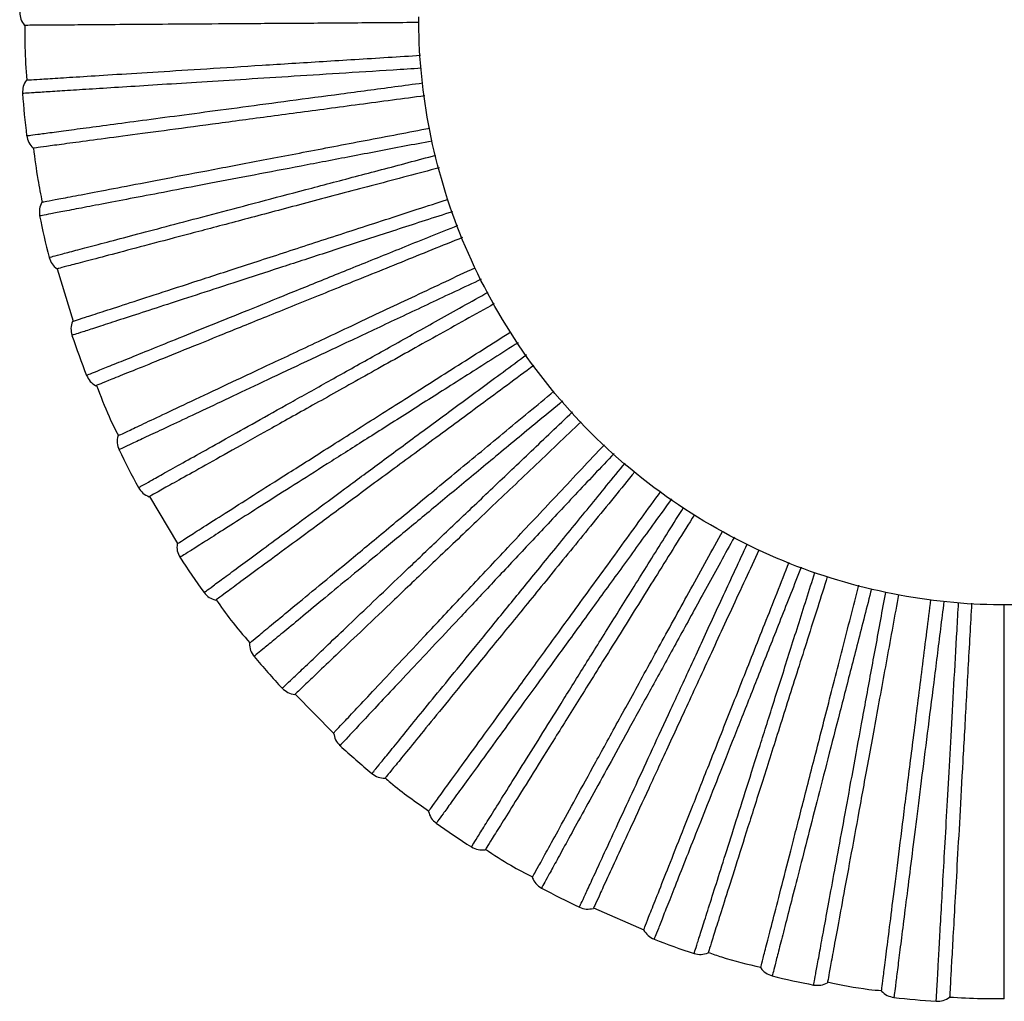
# Paper-space layout '_Inferior' of a CAD drawing. Header units: millimetres. Extents: x -101 to 100, y -101 to 100.
# Tile 1 of 4: x -101 to 0, y -100 to 0. Entities that reach past the tile are written whole.
import ezdxf

# ---------------------------------------------------------------- set-up
doc = ezdxf.new("R2010")
doc.units = ezdxf.units.MM

psp = doc.layouts.new('_Inferior')

# ---------------------------------------------------------------- linework, layer by layer
at = {"color": 7, "linetype": 'Continuous', "lineweight": 25}
for p, q in [((-96.9, -25.71), (-95.27, -31.05)), ((-87.49, -48.94), (-84.62, -53.73)), ((-72.6, -69.09), (-68.68, -73.06)), ((-42.15, -90.9), (-37.03, -93.13))]:
    psp.add_line(p, q, dxfattribs=at)
for start, end in [(184.3636, 186.8366), (191.5635, 194.0363), (198.7635, 201.2366), (205.964, 208.436), (213.1637, 215.6362), (220.3634, 222.8366), (227.5639, 230.0362), (234.764, 237.236), (241.9634, 244.4366), (249.1638, 251.6364), (256.3641, 258.8359), (263.5634, 266.0364)]:
    psp.add_arc((-0.23, -0.17), 100.5, start, end, dxfattribs=at)
for points in [[(-100.72, 0.47), (-100.7, 0.22), (-100.66, -0.27), (-100.37, -0.67), (-100.22, -0.87)], [(-100.03, -6.45), (-100.16, -6.66), (-100.42, -7.08), (-100.43, -7.57), (-100.43, -7.82)], [(-100.01, -12.13), (-99.96, -12.37), (-99.85, -12.86), (-99.52, -13.21), (-99.35, -13.39)], [(-98.45, -18.91), (-98.56, -19.13), (-98.76, -19.58), (-98.71, -20.07), (-98.69, -20.32)], [(-97.72, -24.54), (-97.64, -24.78), (-97.48, -25.24), (-97.1, -25.56), (-96.91, -25.71)], [(-95.33, -31.07), (-95.41, -31.31), (-95.56, -31.78), (-95.44, -32.26), (-95.38, -32.5)], [(-93.9, -36.57), (-93.79, -36.79), (-93.57, -37.23), (-93.15, -37.5), (-92.94, -37.63)], [(-90.71, -42.75), (-90.75, -42.99), (-90.84, -43.48), (-90.67, -43.94), (-90.58, -44.17)], [(-88.6, -48.03), (-88.46, -48.23), (-88.19, -48.64), (-87.74, -48.85), (-87.52, -48.96)], [(-84.66, -53.75), (-84.67, -54), (-84.7, -54.49), (-84.47, -54.93), (-84.36, -55.15)], [(-81.91, -58.72), (-81.74, -58.91), (-81.42, -59.28), (-80.95, -59.43), (-80.72, -59.51)], [(-77.28, -63.91), (-77.26, -64.16), (-77.23, -64.65), (-76.94, -65.05), (-76.8, -65.26)], [(-73.92, -68.5), (-73.74, -68.66), (-73.37, -68.99), (-72.89, -69.08), (-72.64, -69.13)], [(-68.68, -73.07), (-68.63, -73.31), (-68.54, -73.79), (-68.21, -74.16), (-68.04, -74.34)], [(-64.78, -77.2), (-64.57, -77.34), (-64.17, -77.62), (-63.67, -77.65), (-63.43, -77.66)], [(-59, -81.07), (-58.93, -81.3), (-58.77, -81.77), (-58.4, -82.09), (-58.21, -82.26)], [(-54.61, -84.68), (-54.39, -84.79), (-53.96, -85.02), (-53.46, -84.99), (-53.22, -84.97)], [(-48.4, -87.8), (-48.29, -88.02), (-48.08, -88.47), (-47.67, -88.74), (-47.46, -88.88)], [(-43.59, -90.83), (-43.36, -90.92), (-42.9, -91.09), (-42.41, -90.99), (-42.17, -90.95)], [(-37.04, -93.15), (-36.9, -93.35), (-36.64, -93.77), (-36.19, -93.99), (-35.97, -94.1)], [(-31.89, -95.55), (-31.65, -95.61), (-31.17, -95.72), (-30.7, -95.56), (-30.46, -95.49)], [(-25.09, -97.03), (-24.94, -97.22), (-24.62, -97.59), (-24.15, -97.76), (-23.92, -97.84)], [(-19.68, -98.77), (-19.44, -98.79), (-18.95, -98.84), (-18.5, -98.63), (-18.28, -98.53)], [(-12.76, -99.38), (-12.58, -99.55), (-12.22, -99.88), (-11.73, -99.98), (-11.49, -100.04)], [(-7.17, -100.43), (-6.93, -100.42), (-6.43, -100.41), (-6.02, -100.15), (-5.81, -100.01)]]:
    psp.add_open_spline(points, degree=3, dxfattribs=at)
for points, knots in [([(60, 0), (60, -3.54), (59.69, -7.2), (58.31, -14.63), (57.25, -18.39), (54.33, -25.78), (52.46, -29.4), (47.98, -36.26), (45.36, -39.5), (39.5, -45.36), (36.26, -47.98), (29.4, -52.46), (25.78, -54.33), (18.39, -57.25), (14.63, -58.31), (7.2, -59.69), (3.54, -60), (-3.54, -60), (-7.2, -59.69), (-14.63, -58.31), (-18.39, -57.25), (-25.78, -54.33), (-29.4, -52.46), (-36.26, -47.98), (-39.5, -45.36), (-45.36, -39.5), (-47.98, -36.26), (-52.46, -29.4), (-54.33, -25.78), (-57.25, -18.39), (-58.31, -14.63), (-59.69, -7.2), (-60, -3.54), (-60, 0)], [0, 0, 0, 0, 0.0625, 0.0625, 0.125, 0.125, 0.1875, 0.1875, 0.25, 0.25, 0.3125, 0.3125, 0.375, 0.375, 0.4375, 0.4375, 0.5, 0.5, 0.5625, 0.5625, 0.625, 0.625, 0.6875, 0.6875, 0.75, 0.75, 0.8125, 0.8125, 0.875, 0.875, 0.9375, 0.9375, 1, 1, 1, 1]), ([(-59.97, -0.59), (-61.07, -0.59), (-64.54, -0.62), (-69.99, -0.66), (-76.23, -0.7), (-81.87, -0.74), (-86.85, -0.77), (-91.08, -0.8), (-94.51, -0.83), (-97.14, -0.85), (-98.94, -0.86), (-100.03, -0.87), (-100.16, -0.87), (-100.22, -0.87)], [0, 0, 0, 0, 0.045249, 0.143541, 0.242724, 0.342205, 0.44138, 0.53966, 0.636482, 0.731337, 0.823779, 0.913432, 1, 1, 1, 1]), ([(-100.19, -0.87), (-100.2, -1.61), (-100.21, -3.47), (-100.08, -5.33), (-100.01, -6.45)], [0, 0, 0, 0, 0.396974, 1, 1, 1, 1]), ([(-100.03, -6.45), (-99.96, -6.44), (-99.83, -6.44), (-98.75, -6.37), (-96.95, -6.25), (-94.33, -6.09), (-90.9, -5.87), (-86.68, -5.61), (-81.71, -5.3), (-76.08, -4.94), (-69.85, -4.55), (-64.4, -4.21), (-60.91, -3.99), (-59.8, -3.92)], [0, 0, 0, 0, 0.086501, 0.176085, 0.268456, 0.363238, 0.459986, 0.55819, 0.657289, 0.756693, 0.8558, 0.954017, 1, 1, 1, 1]), ([(-59.73, -5.25), (-60.69, -5.31), (-63.6, -5.49), (-68.16, -5.78), (-73.4, -6.11), (-78.26, -6.42), (-82.73, -6.7), (-86.75, -6.95), (-90.31, -7.18), (-93.37, -7.37), (-95.92, -7.53), (-97.91, -7.66), (-99.37, -7.75), (-100.19, -7.8), (-100.53, -7.82), (-100.43, -7.82), (-100.43, -7.82)], [0, 0, 0, 0, 0.039396, 0.119153, 0.198775, 0.278892, 0.359196, 0.438874, 0.518547, 0.598831, 0.67897, 0.758596, 0.838348, 0.91879, 0.999401, 1, 1, 1, 1]), ([(-100.01, -12.13), (-99.95, -12.12), (-99.85, -12.11), (-98.95, -11.99), (-97.52, -11.8), (-95.53, -11.53), (-93.02, -11.2), (-89.98, -10.79), (-86.45, -10.32), (-82.45, -9.79), (-78.02, -9.2), (-73.2, -8.56), (-67.99, -7.86), (-63.44, -7.26), (-60.55, -6.87), (-59.59, -6.74)], [0, 0, 0, 0, 0.080061, 0.160348, 0.240694, 0.321052, 0.400761, 0.480426, 0.560676, 0.640871, 0.720519, 0.800254, 0.880635, 0.960666, 1, 1, 1, 1]), ([(-59.38, -8.06), (-60.49, -8.21), (-63.96, -8.67), (-69.38, -9.4), (-75.56, -10.22), (-81.16, -10.97), (-86.09, -11.63), (-90.29, -12.19), (-93.69, -12.64), (-96.29, -12.99), (-98.08, -13.23), (-99.15, -13.37), (-99.28, -13.39), (-99.35, -13.39)], [0, 0, 0, 0, 0.04609, 0.1442961, 0.2433913, 0.3427842, 0.4418725, 0.5400651, 0.6368024, 0.7315742, 0.8239342, 0.9135085, 1, 1, 1, 1]), ([(-98.45, -18.91), (-98.39, -18.9), (-98.26, -18.87), (-97.19, -18.67), (-95.42, -18.33), (-92.85, -17.84), (-89.47, -17.19), (-85.32, -16.4), (-80.43, -15.47), (-74.88, -14.41), (-68.76, -13.24), (-63.39, -12.22), (-59.96, -11.56), (-58.86, -11.35)], [0, 0, 0, 0, 0.086507, 0.176098, 0.268475, 0.363265, 0.46002, 0.55823, 0.657337, 0.756748, 0.855862, 0.954086, 1, 1, 1, 1]), ([(-58.64, -12.67), (-59.58, -12.85), (-62.44, -13.4), (-66.93, -14.25), (-72.07, -15.24), (-76.86, -16.15), (-81.26, -16.99), (-85.22, -17.75), (-88.72, -18.41), (-91.74, -18.99), (-94.24, -19.47), (-96.2, -19.84), (-97.64, -20.11), (-98.45, -20.27), (-98.78, -20.33), (-98.68, -20.31), (-98.68, -20.31)], [0, 0, 0, 0, 0.0391993, 0.1189733, 0.1986113, 0.2787446, 0.3590646, 0.4387594, 0.5184491, 0.5987492, 0.6789048, 0.7585469, 0.8383154, 0.918773, 0.9994005, 1, 1, 1, 1]), ([(-99.33, -13.39), (-99.19, -14.46), (-98.95, -16.31), (-98.58, -18.14), (-98.43, -18.9)], [0, 0, 0, 0, 0.580789, 1, 1, 1, 1]), ([(-97.72, -24.54), (-97.67, -24.53), (-97.56, -24.5), (-96.69, -24.27), (-95.3, -23.9), (-93.36, -23.39), (-90.9, -22.74), (-87.94, -21.96), (-84.5, -21.05), (-80.59, -20.02), (-76.28, -18.88), (-71.57, -17.64), (-66.5, -16.3), (-62.03, -15.12), (-59.19, -14.37), (-58.24, -14.12)], [0, 0, 0, 0, 0.079998, 0.160223, 0.240506, 0.320802, 0.400449, 0.480052, 0.56024, 0.640373, 0.719958, 0.799631, 0.879949, 0.959919, 1, 1, 1, 1]), ([(-57.89, -15.41), (-58.99, -15.69), (-62.38, -16.59), (-67.68, -17.99), (-73.71, -19.58), (-79.16, -21.03), (-83.98, -22.3), (-88.07, -23.38), (-91.39, -24.26), (-93.92, -24.93), (-95.67, -25.39), (-96.72, -25.66), (-96.85, -25.7), (-96.91, -25.71)], [0, 0, 0, 0, 0.046541, 0.144701, 0.243749, 0.343095, 0.442137, 0.540283, 0.636974, 0.731701, 0.824018, 0.913549, 1, 1, 1, 1]), ([(-95.33, -31.07), (-95.27, -31.05), (-95.15, -31.01), (-94.11, -30.67), (-92.4, -30.12), (-89.9, -29.31), (-86.64, -28.25), (-82.61, -26.94), (-77.88, -25.4), (-72.51, -23.65), (-66.58, -21.73), (-61.39, -20.04), (-58.07, -18.96), (-57.02, -18.62)], [0, 0, 0, 0, 0.086534, 0.176153, 0.268558, 0.363377, 0.460162, 0.558403, 0.65754, 0.756982, 0.856126, 0.95438, 1, 1, 1, 1]), ([(-56.56, -19.88), (-57.49, -20.18), (-60.27, -21.08), (-64.63, -22.5), (-69.62, -24.12), (-74.26, -25.63), (-78.51, -27.01), (-82.35, -28.26), (-85.74, -29.36), (-88.66, -30.31), (-91.08, -31.1), (-92.98, -31.71), (-94.37, -32.17), (-95.15, -32.42), (-95.48, -32.53), (-95.38, -32.5), (-95.38, -32.5)], [0, 0, 0, 0, 0.039911, 0.119626, 0.199205, 0.279279, 0.359539, 0.439175, 0.518806, 0.599046, 0.679143, 0.758726, 0.838435, 0.918833, 0.999401, 1, 1, 1, 1]), ([(-93.9, -36.57), (-93.85, -36.55), (-93.75, -36.51), (-92.91, -36.17), (-91.57, -35.63), (-89.71, -34.88), (-87.36, -33.93), (-84.52, -32.78), (-81.21, -31.45), (-77.47, -29.94), (-73.33, -28.26), (-68.82, -26.44), (-63.95, -24.47), (-59.66, -22.74), (-56.93, -21.64), (-56.01, -21.27)], [0, 0, 0, 0, 0.079962, 0.16015, 0.240396, 0.320656, 0.400266, 0.479832, 0.559984, 0.64008, 0.719629, 0.799266, 0.879547, 0.95948, 1, 1, 1, 1]), ([(-55.52, -22.51), (-56.57, -22.93), (-59.83, -24.25), (-64.91, -26.3), (-70.69, -28.64), (-75.93, -30.75), (-80.55, -32.62), (-84.47, -34.21), (-87.65, -35.49), (-90.08, -36.47), (-91.75, -37.15), (-92.76, -37.56), (-92.88, -37.61), (-92.94, -37.63)], [0, 0, 0, 0, 0.046741, 0.14488, 0.243907, 0.343233, 0.442253, 0.540379, 0.63705, 0.731757, 0.824054, 0.913568, 1, 1, 1, 1]), ([(-90.71, -42.75), (-90.65, -42.72), (-90.53, -42.66), (-89.55, -42.2), (-87.92, -41.43), (-85.54, -40.32), (-82.44, -38.85), (-78.61, -37.05), (-74.1, -34.93), (-68.99, -32.53), (-63.35, -29.87), (-58.41, -27.55), (-55.25, -26.06), (-54.25, -25.59)], [0, 0, 0, 0, 0.086515, 0.176114, 0.268499, 0.363297, 0.46006, 0.55828, 0.657395, 0.756815, 0.855937, 0.95417, 1, 1, 1, 1]), ([(-53.61, -26.77), (-54.51, -27.19), (-57.17, -28.44), (-61.33, -30.4), (-66.07, -32.63), (-70.48, -34.71), (-74.53, -36.61), (-78.18, -38.33), (-81.4, -39.85), (-84.18, -41.16), (-86.49, -42.24), (-88.29, -43.09), (-89.62, -43.71), (-90.36, -44.06), (-90.67, -44.21), (-90.58, -44.17), (-90.58, -44.17)], [0, 0, 0, 0, 0.040357, 0.120035, 0.199577, 0.279614, 0.359837, 0.439436, 0.519029, 0.599233, 0.679292, 0.758838, 0.83851, 0.918871, 0.999401, 1, 1, 1, 1]), ([(-88.6, -48.02), (-88.55, -48), (-88.45, -47.94), (-87.66, -47.5), (-86.41, -46.8), (-84.66, -45.82), (-82.44, -44.58), (-79.77, -43.09), (-76.66, -41.35), (-73.13, -39.38), (-69.23, -37.2), (-64.99, -34.83), (-60.4, -32.27), (-56.36, -30.01), (-53.78, -28.57), (-52.91, -28.08)], [0, 0, 0, 0, 0.079943, 0.160112, 0.240339, 0.320579, 0.400171, 0.479718, 0.55985, 0.639927, 0.719458, 0.799075, 0.879337, 0.959251, 1, 1, 1, 1]), ([(-52.28, -29.26), (-53.27, -29.81), (-56.34, -31.53), (-61.13, -34.2), (-66.57, -37.25), (-71.5, -40), (-75.84, -42.43), (-79.54, -44.5), (-82.53, -46.17), (-84.82, -47.45), (-86.4, -48.33), (-87.35, -48.86), (-87.46, -48.92), (-87.52, -48.96)], [0, 0, 0, 0, 0.046776, 0.144911, 0.243935, 0.343257, 0.442274, 0.540396, 0.637063, 0.731767, 0.824061, 0.913571, 1, 1, 1, 1]), ([(-84.66, -53.75), (-84.6, -53.72), (-84.49, -53.65), (-83.58, -53.06), (-82.05, -52.1), (-79.84, -50.69), (-76.94, -48.85), (-73.37, -46.59), (-69.16, -43.92), (-64.4, -40.89), (-59.13, -37.55), (-54.51, -34.62), (-51.55, -32.74), (-50.61, -32.14)], [0, 0, 0, 0, 0.086477, 0.176037, 0.268381, 0.363137, 0.459859, 0.558035, 0.657107, 0.756483, 0.855562, 0.953752, 1, 1, 1, 1]), ([(-49.84, -33.24), (-50.68, -33.77), (-53.17, -35.35), (-57.06, -37.82), (-61.48, -40.63), (-65.6, -43.24), (-69.38, -45.64), (-72.78, -47.8), (-75.79, -49.71), (-78.38, -51.35), (-80.53, -52.72), (-82.22, -53.79), (-83.45, -54.57), (-84.15, -55.01), (-84.44, -55.2), (-84.35, -55.15), (-84.35, -55.14)], [0, 0, 0, 0, 0.0406136, 0.1202702, 0.1997909, 0.2798063, 0.360008, 0.4395856, 0.5191579, 0.5993398, 0.6793775, 0.7589023, 0.8385534, 0.9188926, 0.9994013, 1, 1, 1, 1]), ([(-81.9, -58.72), (-81.86, -58.69), (-81.77, -58.63), (-81.04, -58.09), (-79.89, -57.24), (-78.27, -56.04), (-76.22, -54.54), (-73.76, -52.72), (-70.89, -50.61), (-67.64, -48.21), (-64.05, -45.56), (-60.13, -42.67), (-55.9, -39.56), (-52.18, -36.81), (-49.8, -35.06), (-48.99, -34.46)], [0, 0, 0, 0, 0.079936, 0.160099, 0.240319, 0.320553, 0.400138, 0.479679, 0.559805, 0.639875, 0.719399, 0.79901, 0.879266, 0.959173, 1, 1, 1, 1]), ([(-48.23, -35.56), (-49.14, -36.23), (-51.97, -38.32), (-56.38, -41.57), (-61.4, -45.27), (-65.94, -48.62), (-69.95, -51.58), (-73.36, -54.09), (-76.12, -56.12), (-78.23, -57.68), (-79.68, -58.75), (-80.56, -59.39), (-80.66, -59.47), (-80.72, -59.51)], [0, 0, 0, 0, 0.046694, 0.144838, 0.24387, 0.3432, 0.442226, 0.540356, 0.637032, 0.731744, 0.824046, 0.913563, 1, 1, 1, 1]), ([(-92.87, -37.6), (-92.47, -38.67), (-91.83, -40.42), (-90.98, -42.08), (-90.65, -42.72)], [0, 0, 0, 0, 0.6146168, 1, 1, 1, 1]), ([(-77.28, -63.91), (-77.23, -63.87), (-77.13, -63.79), (-76.29, -63.09), (-74.9, -61.94), (-72.88, -60.27), (-70.23, -58.08), (-66.97, -55.39), (-63.14, -52.21), (-58.79, -48.61), (-53.98, -44.64), (-49.76, -41.15), (-47.06, -38.91), (-46.19, -38.19)], [0, 0, 0, 0, 0.086454, 0.17599, 0.268311, 0.363042, 0.459738, 0.557888, 0.656934, 0.756284, 0.855337, 0.953501, 1, 1, 1, 1]), ([(-45.3, -39.19), (-46.07, -39.83), (-48.34, -41.71), (-51.89, -44.64), (-55.93, -47.99), (-59.68, -51.09), (-63.13, -53.95), (-66.24, -56.52), (-68.98, -58.79), (-71.35, -60.75), (-73.31, -62.37), (-74.85, -63.64), (-75.98, -64.58), (-76.61, -65.1), (-76.88, -65.32), (-76.8, -65.26), (-76.8, -65.26)], [0, 0, 0, 0, 0.040725, 0.120372, 0.199884, 0.27989, 0.360082, 0.439651, 0.519214, 0.599386, 0.679415, 0.75893, 0.838572, 0.918902, 0.999401, 1, 1, 1, 1]), ([(-73.92, -68.5), (-73.88, -68.46), (-73.8, -68.38), (-73.15, -67.76), (-72.11, -66.77), (-70.65, -65.39), (-68.81, -63.63), (-66.59, -61.52), (-64.01, -59.06), (-61.09, -56.28), (-57.86, -53.2), (-54.33, -49.85), (-50.53, -46.23), (-47.17, -43.03), (-45.03, -40.99), (-44.31, -40.31)], [0, 0, 0, 0, 0.07994, 0.160106, 0.24033, 0.320568, 0.400156, 0.4797, 0.55983, 0.639904, 0.719431, 0.799046, 0.879305, 0.959216, 1, 1, 1, 1]), ([(-43.42, -41.3), (-44.24, -42.08), (-46.78, -44.5), (-50.75, -48.28), (-55.26, -52.58), (-59.35, -56.47), (-62.96, -59.91), (-66.02, -62.83), (-68.51, -65.19), (-70.41, -67), (-71.71, -68.25), (-72.5, -69), (-72.6, -69.09), (-72.64, -69.13)], [0, 0, 0, 0, 0.0465121, 0.1446747, 0.2437261, 0.343075, 0.4421195, 0.5402687, 0.6369631, 0.731693, 0.8240121, 0.9135468, 1, 1, 1, 1]), ([(-68.68, -73.07), (-68.64, -73.02), (-68.55, -72.92), (-67.8, -72.13), (-66.57, -70.82), (-64.77, -68.9), (-62.42, -66.4), (-59.53, -63.32), (-56.12, -59.69), (-52.25, -55.57), (-47.98, -51.03), (-44.23, -47.03), (-41.83, -44.47), (-41.05, -43.65)], [0, 0, 0, 0, 0.086443, 0.175968, 0.268276, 0.362995, 0.459679, 0.557817, 0.65685, 0.756187, 0.855227, 0.953379, 1, 1, 1, 1]), ([(-40.05, -44.53), (-40.74, -45.26), (-42.76, -47.41), (-45.91, -50.77), (-49.5, -54.59), (-52.83, -58.14), (-55.9, -61.41), (-58.66, -64.35), (-61.1, -66.94), (-63.2, -69.18), (-64.94, -71.04), (-66.31, -72.5), (-67.31, -73.56), (-67.87, -74.16), (-68.11, -74.41), (-68.04, -74.34), (-68.04, -74.34)], [0, 0, 0, 0, 0.040716, 0.120364, 0.199876, 0.279883, 0.360076, 0.439645, 0.519209, 0.599382, 0.679412, 0.758928, 0.838571, 0.918901, 0.999401, 1, 1, 1, 1]), ([(-64.78, -77.2), (-64.74, -77.15), (-64.67, -77.07), (-64.1, -76.37), (-63.19, -75.25), (-61.92, -73.7), (-60.32, -71.73), (-58.38, -69.36), (-56.13, -66.59), (-53.58, -63.47), (-50.76, -60.01), (-47.68, -56.24), (-44.36, -52.17), (-41.43, -48.58), (-39.57, -46.3), (-38.94, -45.52)], [0, 0, 0, 0, 0.0799526, 0.1601318, 0.2403691, 0.3206195, 0.400221, 0.4797783, 0.5599207, 0.6400077, 0.719548, 0.7991755, 0.8794479, 0.9593718, 1, 1, 1, 1]), ([(-37.94, -46.41), (-38.65, -47.28), (-40.86, -49.99), (-44.32, -54.23), (-48.26, -59.07), (-51.83, -63.44), (-54.98, -67.3), (-57.65, -70.58), (-59.82, -73.24), (-61.48, -75.27), (-62.62, -76.67), (-63.3, -77.51), (-63.39, -77.61), (-63.43, -77.66)], [0, 0, 0, 0, 0.046224, 0.144416, 0.243497, 0.342876, 0.441951, 0.54013, 0.636853, 0.731612, 0.823959, 0.913521, 1, 1, 1, 1]), ([(-59, -81.07), (-58.97, -81.02), (-58.89, -80.91), (-58.25, -80.03), (-57.19, -78.57), (-55.65, -76.45), (-53.63, -73.67), (-51.14, -70.25), (-48.22, -66.22), (-44.9, -61.66), (-41.23, -56.61), (-38.01, -52.18), (-35.95, -49.33), (-35.28, -48.42)], [0, 0, 0, 0, 0.086442, 0.175965, 0.268272, 0.36299, 0.459671, 0.557808, 0.656839, 0.756175, 0.855214, 0.953364, 1, 1, 1, 1]), ([(-34.19, -49.18), (-34.77, -49.99), (-36.5, -52.37), (-39.21, -56.1), (-42.29, -60.34), (-45.15, -64.28), (-47.78, -67.9), (-50.15, -71.16), (-52.25, -74.05), (-54.05, -76.53), (-55.55, -78.59), (-56.72, -80.21), (-57.58, -81.39), (-58.07, -82.06), (-58.27, -82.33), (-58.21, -82.25), (-58.21, -82.25)], [0, 0, 0, 0, 0.040593, 0.120251, 0.199773, 0.279791, 0.359994, 0.439573, 0.519147, 0.599331, 0.67937, 0.758897, 0.83855, 0.918891, 0.999401, 1, 1, 1, 1]), ([(-54.61, -84.68), (-54.58, -84.63), (-54.53, -84.54), (-54.05, -83.77), (-53.28, -82.55), (-52.22, -80.85), (-50.87, -78.7), (-49.25, -76.1), (-47.36, -73.08), (-45.22, -69.66), (-42.86, -65.87), (-40.28, -61.74), (-37.49, -57.29), (-35.05, -53.37), (-33.48, -50.87), (-32.96, -50.04)], [0, 0, 0, 0, 0.079976, 0.160178, 0.240439, 0.320712, 0.400337, 0.479917, 0.560083, 0.640193, 0.719756, 0.799407, 0.879702, 0.959649, 1, 1, 1, 1]), ([(-31.86, -50.8), (-32.45, -51.74), (-34.3, -54.7), (-37.2, -59.33), (-40.5, -64.62), (-43.49, -69.41), (-46.13, -73.63), (-48.37, -77.22), (-50.19, -80.13), (-51.58, -82.36), (-52.54, -83.89), (-53.11, -84.81), (-53.18, -84.92), (-53.22, -84.97)], [0, 0, 0, 0, 0.045806, 0.144041, 0.243166, 0.342588, 0.441706, 0.539928, 0.636694, 0.731494, 0.823882, 0.913483, 1, 1, 1, 1]), ([(-48.4, -87.8), (-48.37, -87.74), (-48.31, -87.63), (-47.78, -86.68), (-46.91, -85.09), (-45.65, -82.8), (-44, -79.79), (-41.96, -76.08), (-39.56, -71.72), (-36.84, -66.77), (-33.84, -61.31), (-31.2, -56.5), (-29.5, -53.43), (-28.96, -52.44)], [0, 0, 0, 0, 0.08645, 0.175981, 0.268297, 0.363023, 0.459714, 0.557859, 0.6569, 0.756245, 0.855292, 0.953451, 1, 1, 1, 1]), ([(-27.78, -53.07), (-28.26, -53.94), (-29.68, -56.51), (-31.89, -60.54), (-34.41, -65.13), (-36.76, -69.41), (-38.92, -73.33), (-40.86, -76.86), (-42.58, -79.98), (-44.06, -82.68), (-45.28, -84.91), (-46.24, -86.66), (-46.95, -87.94), (-47.35, -88.66), (-47.51, -88.96), (-47.46, -88.87), (-47.46, -88.87)], [0, 0, 0, 0, 0.040346, 0.120025, 0.199568, 0.279605, 0.35983, 0.439429, 0.519024, 0.599228, 0.679288, 0.758835, 0.838508, 0.91887, 0.999401, 1, 1, 1, 1]), ([(-43.59, -90.83), (-43.57, -90.78), (-43.52, -90.68), (-43.14, -89.86), (-42.54, -88.55), (-41.7, -86.73), (-40.63, -84.42), (-39.35, -81.65), (-37.85, -78.41), (-36.16, -74.75), (-34.29, -70.69), (-32.24, -66.28), (-30.04, -61.51), (-28.11, -57.33), (-26.88, -54.66), (-26.47, -53.78)], [0, 0, 0, 0, 0.080011, 0.160249, 0.240545, 0.320855, 0.400515, 0.48013, 0.560331, 0.640477, 0.720076, 0.799762, 0.880093, 0.960075, 1, 1, 1, 1]), ([(-25.29, -54.41), (-25.75, -55.4), (-27.2, -58.56), (-29.49, -63.5), (-32.1, -69.16), (-34.47, -74.29), (-36.56, -78.81), (-38.34, -82.65), (-39.78, -85.76), (-40.88, -88.14), (-41.63, -89.78), (-42.09, -90.77), (-42.14, -90.89), (-42.17, -90.95)], [0, 0, 0, 0, 0.045216, 0.143512, 0.242698, 0.342182, 0.441361, 0.539644, 0.63647, 0.731328, 0.823773, 0.913429, 1, 1, 1, 1]), ([(-37.04, -93.15), (-37.01, -93.09), (-36.97, -92.96), (-36.57, -91.95), (-35.9, -90.28), (-34.94, -87.84), (-33.67, -84.65), (-32.12, -80.71), (-30.28, -76.08), (-28.2, -70.83), (-25.91, -65.04), (-23.89, -59.95), (-22.6, -56.69), (-22.19, -55.64)], [0, 0, 0, 0, 0.0864689, 0.1760198, 0.2683556, 0.3631027, 0.4598147, 0.5579816, 0.6570441, 0.756411, 0.8554803, 0.9536607, 1, 1, 1, 1]), ([(-20.95, -56.13), (-21.31, -57.04), (-22.39, -59.77), (-24.07, -64.03), (-26, -68.91), (-27.8, -73.44), (-29.44, -77.6), (-30.93, -81.35), (-32.24, -84.66), (-33.37, -87.52), (-34.31, -89.89), (-35.04, -91.74), (-35.58, -93.1), (-35.88, -93.87), (-36.01, -94.19), (-35.97, -94.1), (-35.97, -94.09)], [0, 0, 0, 0, 0.039943, 0.119656, 0.199232, 0.279303, 0.359561, 0.439194, 0.518822, 0.59906, 0.679154, 0.758734, 0.838441, 0.918836, 0.999401, 1, 1, 1, 1]), ([(-31.89, -95.55), (-31.87, -95.5), (-31.84, -95.39), (-31.56, -94.53), (-31.13, -93.16), (-30.52, -91.25), (-29.75, -88.82), (-28.83, -85.91), (-27.75, -82.51), (-26.53, -78.66), (-25.18, -74.41), (-23.71, -69.77), (-22.12, -64.76), (-20.73, -60.38), (-19.85, -57.6), (-19.55, -56.69)], [0, 0, 0, 0, 0.080063, 0.160353, 0.240701, 0.321063, 0.400774, 0.480441, 0.560694, 0.640892, 0.720542, 0.80028, 0.880663, 0.960698, 1, 1, 1, 1]), ([(-18.29, -57.11), (-18.62, -58.16), (-19.67, -61.47), (-21.32, -66.67), (-23.21, -72.61), (-24.91, -77.99), (-26.42, -82.74), (-27.7, -86.77), (-28.74, -90.05), (-29.53, -92.55), (-30.07, -94.27), (-30.4, -95.3), (-30.44, -95.43), (-30.46, -95.49)], [0, 0, 0, 0, 0.045344, 0.143626, 0.242799, 0.34227, 0.441436, 0.539705, 0.636518, 0.731364, 0.823796, 0.913441, 1, 1, 1, 1]), ([(-25.09, -97.03), (-25.08, -96.96), (-25.05, -96.84), (-24.78, -95.79), (-24.33, -94.04), (-23.67, -91.5), (-22.82, -88.17), (-21.77, -84.08), (-20.53, -79.25), (-19.13, -73.78), (-17.58, -67.74), (-16.22, -62.45), (-15.35, -59.06), (-15.07, -57.99)], [0, 0, 0, 0, 0.086503, 0.17609, 0.268463, 0.363248, 0.459998, 0.558204, 0.657306, 0.756713, 0.855822, 0.954041, 1, 1, 1, 1]), ([(-13.78, -58.34), (-14.02, -59.27), (-14.74, -62.09), (-15.88, -66.52), (-17.18, -71.59), (-18.4, -76.32), (-19.51, -80.65), (-20.51, -84.56), (-21.4, -88.01), (-22.16, -90.98), (-22.79, -93.45), (-23.29, -95.39), (-23.65, -96.8), (-23.86, -97.6), (-23.94, -97.93), (-23.92, -97.83), (-23.92, -97.83)], [0, 0, 0, 0, 0.039323, 0.119087, 0.198715, 0.278838, 0.359147, 0.438832, 0.518511, 0.598801, 0.678946, 0.758578, 0.838336, 0.918784, 0.999401, 1, 1, 1, 1]), ([(-19.68, -98.77), (-19.67, -98.71), (-19.65, -98.6), (-19.49, -97.71), (-19.23, -96.3), (-18.87, -94.33), (-18.41, -91.83), (-17.86, -88.82), (-17.21, -85.31), (-16.48, -81.34), (-15.68, -76.95), (-14.8, -72.16), (-13.85, -67), (-13.02, -62.49), (-12.5, -59.64), (-12.33, -58.71)], [0, 0, 0, 0, 0.080115, 0.160458, 0.240858, 0.321272, 0.401035, 0.480754, 0.56106, 0.64131, 0.721012, 0.800801, 0.881237, 0.961324, 1, 1, 1, 1]), ([(-11.01, -58.92), (-11.21, -60), (-11.84, -63.43), (-12.82, -68.79), (-13.95, -74.92), (-14.96, -80.48), (-15.86, -85.37), (-16.63, -89.53), (-17.25, -92.91), (-17.72, -95.49), (-18.05, -97.26), (-18.24, -98.33), (-18.27, -98.46), (-18.28, -98.53)], [0, 0, 0, 0, 0.045449, 0.143721, 0.242882, 0.342342, 0.441497, 0.539756, 0.636558, 0.731394, 0.823816, 0.91345, 1, 1, 1, 1]), ([(-80.66, -59.47), (-80.18, -60.17), (-79.12, -61.7), (-77.89, -63.1), (-77.22, -63.86)], [0, 0, 0, 0, 0.4557747, 1, 1, 1, 1]), ([(-12.76, -99.38), (-12.75, -99.32), (-12.73, -99.19), (-12.6, -98.11), (-12.37, -96.32), (-12.04, -93.72), (-11.61, -90.31), (-11.08, -86.11), (-10.46, -81.17), (-9.75, -75.57), (-8.97, -69.38), (-8.29, -63.98), (-7.85, -60.53), (-7.71, -59.44)], [0, 0, 0, 0, 0.086562, 0.176209, 0.268643, 0.363492, 0.460308, 0.55858, 0.657749, 0.757222, 0.856398, 0.954684, 1, 1, 1, 1]), ([(-6.39, -59.65), (-6.51, -60.58), (-6.87, -63.44), (-7.44, -67.96), (-8.1, -73.16), (-8.71, -77.99), (-9.27, -82.44), (-9.77, -86.43), (-10.22, -89.97), (-10.61, -93.02), (-10.92, -95.54), (-11.17, -97.53), (-11.36, -98.98), (-11.46, -99.79), (-11.5, -100.13), (-11.49, -100.03), (-11.49, -100.03)], [0, 0, 0, 0, 0.0383852, 0.1182268, 0.1979322, 0.2781335, 0.3585215, 0.4382839, 0.5180411, 0.5984092, 0.6786327, 0.7583423, 0.8381784, 0.9187042, 0.9994, 1, 1, 1, 1]), ([(-7.17, -100.43), (-7.17, -100.37), (-7.16, -100.26), (-7.11, -99.36), (-7.03, -97.92), (-6.92, -95.92), (-6.78, -93.38), (-6.61, -90.33), (-6.41, -86.77), (-6.18, -82.74), (-5.93, -78.28), (-5.66, -73.42), (-5.37, -68.18), (-5.11, -63.6), (-4.95, -60.7), (-4.89, -59.75)], [0, 0, 0, 0, 0.080096, 0.160419, 0.2408, 0.321194, 0.400938, 0.480638, 0.560924, 0.641154, 0.720837, 0.800607, 0.881023, 0.96109, 1, 1, 1, 1]), ([(-3.56, -59.82), (-3.62, -60.91), (-3.82, -64.38), (-4.12, -69.83), (-4.47, -76.05), (-4.78, -81.69), (-5.06, -86.66), (-5.3, -90.89), (-5.49, -94.31), (-5.64, -96.93), (-5.74, -98.73), (-5.8, -99.82), (-5.8, -99.95), (-5.81, -100.01)], [0, 0, 0, 0, 0.045318, 0.143603, 0.242779, 0.342252, 0.441421, 0.539693, 0.636508, 0.731357, 0.823792, 0.913438, 1, 1, 1, 1]), ([(-0.23, -100.17), (-0.23, -100.1), (-0.23, -99.97), (-0.23, -98.89), (-0.23, -97.08), (-0.23, -94.46), (-0.23, -91.03), (-0.23, -86.8), (-0.23, -81.82), (-0.23, -76.17), (-0.23, -69.93), (-0.23, -64.51), (-0.23, -61.06), (-0.23, -59.99)], [0, 0, 0, 0, 0.086656, 0.176401, 0.268937, 0.36389, 0.460811, 0.559191, 0.658468, 0.758051, 0.857335, 0.955728, 1, 1, 1, 1]), ([(-63.41, -77.64), (-63.23, -77.8), (-61.83, -79.03), (-60.3, -80.09), (-58.97, -81.02)], [0, 0, 0, 0, 0.12769, 1, 1, 1, 1]), ([(-53.18, -84.92), (-52.33, -85.48), (-50.78, -86.51), (-49.12, -87.36), (-48.37, -87.74)], [0, 0, 0, 0, 0.5499748, 1, 1, 1, 1]), ([(-30.45, -95.44), (-30, -95.6), (-28.25, -96.23), (-26.43, -96.64), (-25.08, -96.95)], [0, 0, 0, 0, 0.254354, 1, 1, 1, 1]), ([(-18.26, -98.46), (-16.87, -98.75), (-15.04, -99.13), (-13.19, -99.3), (-12.75, -99.34)], [0, 0, 0, 0, 0.76471, 1, 1, 1, 1]), ([(-5.81, -100), (-4.72, -100.06), (-2.86, -100.16), (-1, -100.15), (-0.23, -100.15)], [0, 0, 0, 0, 0.582814, 1, 1, 1, 1])]:
    psp.add_open_spline(points, degree=3, knots=knots, dxfattribs=at)

doc.saveas('drawing.dxf')
